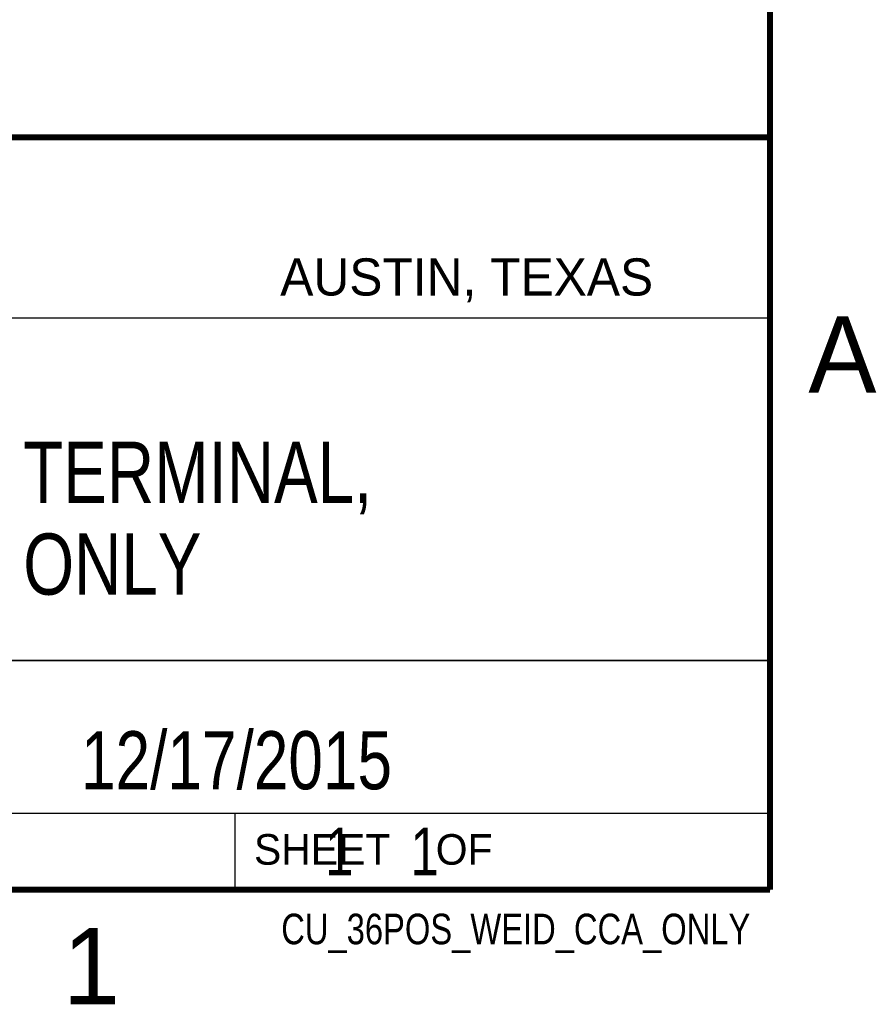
# Model space of a CAD drawing. Header units: inches. Extents: x 0 to 22, y 0 to 17.
# Tile 8 of 9: x 19 to 21.8, y 0.1 to 3.3. Entities that reach past the tile are written whole.
import ezdxf

# ---------------------------------------------------------------- set-up
doc = ezdxf.new("R2010")
doc.units = ezdxf.units.IN
doc.header["$LTSCALE"] = 1.21
doc.header["$MEASUREMENT"] = 0
doc.layers.get('0').update_dxf_attribs({"linetype": 'CONTINUOUS'})
doc.layers.add('DETAIL', color=7, linetype='CONTINUOUS')
doc.layers.add('NOTE', color=7, linetype='CONTINUOUS')
doc.styles.get("Standard").update_dxf_attribs({"font": 'txt', "width": 0.8})
doc.styles.add('TEXTSTYLE_2', font='txt')

msp = doc.modelspace()

# ---------------------------------------------------------------- linework, layer by layer
at = {"color": 2, "linetype": 'CONTINUOUS'}
for p, q in [((16.3737, 2.9596), (21.5037, 2.9596)), ((16.375, 2.96), (21.5, 2.96)), ((21.5037, 2.9596), (21.5037, 1.2496)), ((16.7288, 2.37), (21.5, 2.37)), ((16.3737, 1.2496), (21.5037, 1.2496)), ((18.01, 1.25), (21.5, 1.25)), ((21.5, 1.25), (21.5, 0.75)), ((16.375, 0.75), (21.5, 0.75)), ((18.01, 0.75), (21.5, 0.75)), ((19.75, 0.75), (21.5, 0.75)), ((19.75, 0.75), (19.75, 0.5)), ((21.5, 0.75), (21.5, 0.5)), ((19.75, 0.5), (21.5, 0.5)), ((20.4977, 0.4994), (21.4977, 0.4994)), ((20.4977, 0.4994), (20.4977, 0.4989)), ((20.4977, 0.4989), (21.4977, 0.4989)), ((21.4977, 0.4994), (21.4977, 0.4989))]:
    msp.add_line(p, q, dxfattribs=at)
at = {"color": 7, "linetype": 'CONTINUOUS', "const_width": 0.02}
for points in [[(21.5, 0.5), (21.5, 16.5)], [(13.6, 2.9595), (21.5, 2.96)], [(0.5, 0.5), (21.5, 0.5)]]:
    msp.add_lwpolyline(points, dxfattribs=at)

# ---------------------------------------------------------------- texts
at = {"color": 2, "linetype": 'CONTINUOUS', "attachment_point": 1, "line_spacing_factor": 0.9, "style": 'TEXTSTYLE_2'}
for s, insert, char_height, width in [('AUSTIN, TEXAS', (19.898, 2.5642), 0.121576, 1.580488), ('A', (21.625, 2.375), 0.25, 0.25), ('SHEET    OF', (19.8121, 0.6815), 0.1, 1.1), ('1', (19.1875, 0.375), 0.25, 0.25)]:
    msp.add_mtext(s, dxfattribs=dict(at, insert=insert, char_height=char_height, width=width))
at = {"layer": 'DETAIL', "color": 7, "linetype": 'CONTINUOUS', "insert": (19.8125, 0.7031), "char_height": 0.15625, "width": 1.375, "attachment_point": 1, "line_spacing_factor": 0.9}
msp.add_mtext('     1    1', dxfattribs=at)
at = {"layer": 'DETAIL', "color": 2, "linetype": 'CONTINUOUS', "insert": (21.4352, 0.4213), "char_height": 0.1, "width": 1.76, "attachment_point": 3, "line_spacing_factor": 0.9}
msp.add_mtext('CU_36POS_WEID_CCA_ONLY', dxfattribs=at)
at = {"layer": 'NOTE', "color": 7, "linetype": 'CONTINUOUS', "attachment_point": 2, "line_spacing_factor": 0.9}
for s, insert, char_height, width in [('36 POSITION TERMINAL,\\PBOARD ONLY', (18.9387, 1.9646), 0.2, 3.36), ('12/17/2015 ', (19.755, 1.0181), 0.19, 1.672)]:
    msp.add_mtext(s, dxfattribs=dict(at, insert=insert, char_height=char_height, width=width))

doc.saveas('drawing.dxf')
